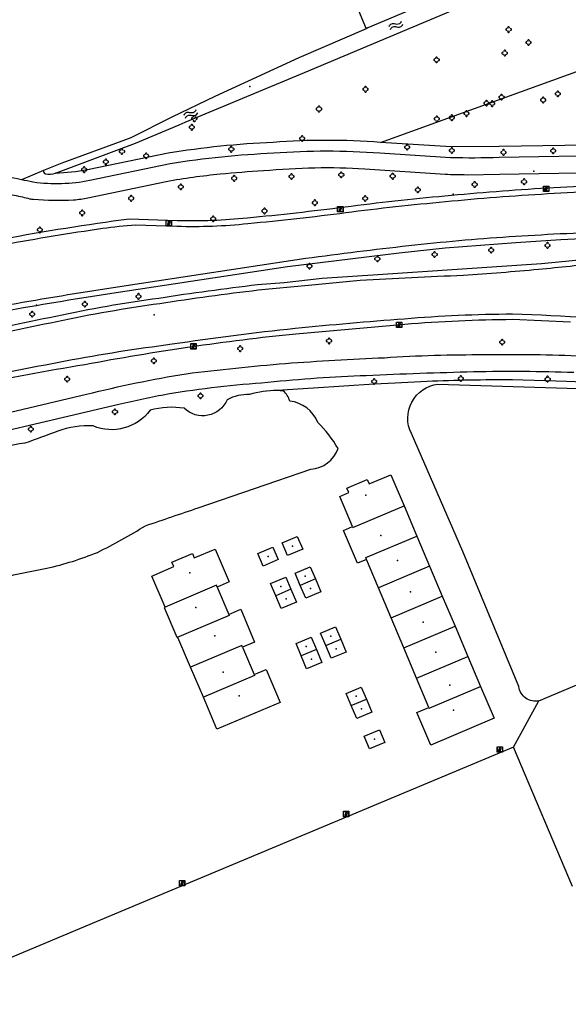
# Model space of a CAD drawing. Extents: x 172276 to 173295, y 451191 to 451841.
# Tile 3 of 15: x 172771 to 172872, y 451266 to 451447. Entities that reach past the tile are written whole.
import ezdxf

# ---------------------------------------------------------------- set-up
doc = ezdxf.new("R2010")
doc.units = 0
doc.header["$LTSCALE"] = 0.001
for name, color, linetype in [('1', 1, 'CONTINUOUS'), ('1222', 1, 'CONTINUOUS'), ('2', 204, 'CONTINUOUS'), ('311', 1, 'CONTINUOUS'), ('316', 1, 'CONTINUOUS'), ('367', 1, 'CONTINUOUS'), ('4', 1, 'CONTINUOUS'), ('5', 1, 'CONTINUOUS'), ('502', 1, 'CONTINUOUS'), ('6', 1, 'CONTINUOUS'), ('601', 1, 'CONTINUOUS'), ('603', 1, 'CONTINUOUS'), ('861', 255, 'CONTINUOUS'), ('970', 1, 'CONTINUOUS')]:
    doc.layers.add(name, color=color, linetype=linetype)

# ---------------------------------------------------------------- blocks, each defined once
blk = doc.blocks.new('IMG-Lichtcel', base_point=(172275.558, 451190.741115))
at = {"layer": '861'}
blk.add_lwpolyline([(172275.058, 451191.241115), (172276.058, 451191.241115), (172276.058, 451190.241115), (172275.058, 451190.241115)], close=True, dxfattribs=at)
for points in [[(172275.116246, 451191.204829), (172275.995811, 451191.204829, -0.414214), (172276.017411, 451191.18323), (172276.017411, 451190.304126, -0.414214), (172275.995811, 451190.282526), (172275.116246, 451190.282526, -0.414214), (172275.094646, 451190.304126), (172275.094646, 451191.18323, -0.414214), (172275.116246, 451191.204829)], [(172275.576504, 451191.056399, 0.241315), (172275.503549, 451191.029279)], [(172275.744422, 451190.997348, 0.17849), (172275.576504, 451191.056399)], [(172275.785474, 451190.923551, 0.209406), (172275.744422, 451190.997348)]]:
    blk.add_lwpolyline(points, format="xyb", dxfattribs=at)
blk.add_lwpolyline([(172275.503549, 451191.029279), (172275.315617, 451190.52816), (172275.367833, 451190.508578), (172275.497856, 451190.855282), (172275.558774, 451190.832436), (172275.430713, 451190.490964), (172275.486124, 451190.470183), (172275.615593, 451190.815412), (172275.678971, 451190.791644), (172275.549141, 451190.445454), (172275.599144, 451190.426702), (172275.785474, 451190.923551)], dxfattribs=at)
blk = doc.blocks.new('Watersymbool', base_point=(172275.558, 451190.741115))
at = {"layer": '1222'}
for points in [[(172275.058, 451190.891115), (172275.1205, 451190.953615), (172275.2455, 451191.016115), (172275.3705, 451191.016115), (172275.4955, 451190.953615), (172275.558, 451190.891115), (172275.6205, 451190.828615), (172275.7455, 451190.766115), (172275.8705, 451190.766115), (172275.9955, 451190.828615), (172276.058, 451190.891115)], [(172275.058, 451190.591115), (172275.1205, 451190.653615), (172275.2455, 451190.716115), (172275.3705, 451190.716115), (172275.4955, 451190.653615), (172275.558, 451190.591115), (172275.6205, 451190.528615), (172275.7455, 451190.466115), (172275.8705, 451190.466115), (172275.9955, 451190.528615), (172276.058, 451190.591115)]]:
    blk.add_lwpolyline(points, dxfattribs=at)
blk = doc.blocks.new('Boom', base_point=(172275.558, 451190.741115))
at = {"layer": '970'}
for points in [[(172275.308, 451190.866115), (172275.183, 451190.928615), (172275.058, 451190.803615), (172275.058, 451190.678615), (172275.183, 451190.553615), (172275.308, 451190.616115)], [(172275.683, 451190.991115), (172275.7455, 451191.116115), (172275.6205, 451191.241115), (172275.4955, 451191.241115), (172275.3705, 451191.116115), (172275.433, 451190.991115)], [(172275.433, 451190.491115), (172275.3705, 451190.366115), (172275.4955, 451190.241115), (172275.6205, 451190.241115), (172275.7455, 451190.366115), (172275.683, 451190.491115)], [(172275.808, 451190.616115), (172275.933, 451190.553615), (172276.058, 451190.678615), (172276.058, 451190.803615), (172275.933, 451190.928615), (172275.808, 451190.866115)]]:
    blk.add_lwpolyline(points, dxfattribs=at)

msp = doc.modelspace()

# ---------------------------------------------------------------- linework, layer by layer
at = {"layer": '1'}
for points in [[(172862.097419, 451313.363213), (172785.507, 451281.247)], [(172872.924, 451287.729), (172862.097419, 451313.363213)], [(172785.507, 451281.247), (172749.454, 451266.103)]]:
    msp.add_lwpolyline(points, dxfattribs=at)
at = {"layer": '2'}
for points in [[(172831.481395, 451360.905112), (172835.238612, 451362.495622)], [(172835.238612, 451362.495622), (172835.585561, 451361.676033)], [(172835.585561, 451361.676033), (172839.573, 451363.364)], [(172839.573, 451363.364), (172841.99379, 451357.645436)], [(172831.828345, 451360.085523), (172831.481395, 451360.905112)], [(172830.189167, 451359.391624), (172831.828345, 451360.085523)], [(172832.535948, 451353.847887), (172830.189167, 451359.391624)], [(172832.609956, 451353.67306), (172841.99379, 451357.645436)], [(172841.99379, 451357.645436), (172844.334496, 451352.116051)], [(172830.869144, 451353.142293), (172832.535948, 451353.847887)], [(172833.422536, 451347.110487), (172830.869144, 451353.142293)], [(172832.535948, 451353.847887), (172832.609956, 451353.67306)], [(172819.62, 451350.839), (172822.401, 451352.011)], [(172822.401, 451352.011), (172823.392, 451349.696)], [(172834.946608, 451348.154302), (172844.334496, 451352.116051)], [(172844.334496, 451352.116051), (172846.672172, 451346.593825)], [(172803.495896, 451348.087789), (172807.335877, 451349.713656)], [(172807.335877, 451349.713656), (172809.889696, 451343.68203)], [(172815.156, 451348.922), (172817.934, 451350.087)], [(172817.934, 451350.087), (172818.908, 451347.776)], [(172820.605, 451348.515), (172819.62, 451350.839)], [(172823.392, 451349.696), (172820.605, 451348.515)], [(172799.395683, 451347.307369), (172803.152787, 451348.898145)], [(172803.152787, 451348.898145), (172803.495896, 451348.087789)], [(172816.131, 451346.596), (172815.156, 451348.922)], [(172818.908, 451347.776), (172816.131, 451346.596)], [(172835.08934, 451347.816081), (172833.422536, 451347.110487)], [(172835.08934, 451347.816081), (172834.946608, 451348.154302)], [(172837.279627, 451342.625908), (172835.08934, 451347.816081)], [(172795.711, 451344.772), (172799.738791, 451346.497013)], [(172799.738791, 451346.497013), (172799.395683, 451347.307369)], [(172821.989, 451345.32), (172824.784, 451346.468)], [(172824.784, 451346.468), (172825.721271, 451344.230627)], [(172846.672172, 451346.593825), (172837.279627, 451342.625908)], [(172846.672172, 451346.593825), (172849.01394, 451341.061931)], [(172798.128873, 451339.072134), (172795.711, 451344.772)], [(172817.491, 451343.407), (172820.271, 451344.579)], [(172820.271, 451344.579), (172821.226091, 451342.338358)], [(172822.941585, 451343.052966), (172821.989, 451345.32)], [(172825.721271, 451344.230627), (172822.941585, 451343.052966)], [(172825.721271, 451344.230627), (172826.724, 451341.837)], [(172807.546901, 451343.059772), (172798.128873, 451339.072134)], [(172807.679635, 451342.746279), (172807.546901, 451343.059772)], [(172809.889696, 451343.68203), (172807.679635, 451342.746279)], [(172807.679635, 451342.746279), (172809.808468, 451337.71839)], [(172818.440072, 451341.158428), (172817.491, 451343.407)], [(172821.226091, 451342.338358), (172818.440072, 451341.158428)], [(172821.226091, 451342.338358), (172822.245, 451339.948)], [(172823.937, 451340.684), (172822.941585, 451343.052966)], [(172839.619494, 451337.081282), (172837.279627, 451342.625908)], [(172819.441, 451338.787), (172818.440072, 451341.158428)], [(172826.724, 451341.837), (172823.937, 451340.684)], [(172839.619494, 451337.081282), (172849.01394, 451341.061931)], [(172849.01394, 451341.061931), (172851.350906, 451335.541382)], [(172798.03841, 451338.955753), (172798.156743, 451339.006433)], [(172800.372253, 451333.506384), (172798.03841, 451338.955753)], [(172798.156743, 451339.006433), (172798.128873, 451339.072134)], [(172809.808468, 451337.71839), (172812.018529, 451338.654141)], [(172812.018529, 451338.654141), (172814.568449, 451332.631724)], [(172822.245, 451339.948), (172819.441, 451338.787)], [(172809.88626, 451337.53466), (172800.372253, 451333.506384)], [(172809.808468, 451337.71839), (172809.88626, 451337.53466)], [(172841.949735, 451331.559469), (172839.619494, 451337.081282)], [(172826.656, 451334.264), (172829.437, 451335.436)], [(172829.437, 451335.436), (172830.392563, 451333.171613)], [(172841.949735, 451331.559469), (172851.350906, 451335.541382)], [(172851.350906, 451335.541382), (172853.693902, 451330.006588)], [(172800.400557, 451333.440297), (172800.372253, 451333.506384)], [(172800.49985, 451333.482822), (172800.400557, 451333.440297)], [(172802.814773, 451328.025649), (172800.49985, 451333.482822)], [(172822.175, 451332.365), (172824.953, 451333.532)], [(172824.953, 451333.532), (172825.894397, 451331.28151)], [(172827.618192, 451331.996046), (172826.656, 451334.264)], [(172827.618192, 451331.996046), (172830.392563, 451333.171613)], [(172830.392563, 451333.171613), (172831.39, 451330.808)], [(172812.225368, 451332.01014), (172802.814773, 451328.025649)], [(172812.358388, 451331.695973), (172812.225368, 451332.01014)], [(172814.568449, 451332.631724), (172812.358388, 451331.695973)], [(172812.358388, 451331.695973), (172814.491119, 451326.658875)], [(172823.121098, 451330.106745), (172822.175, 451332.365)], [(172828.608, 451329.663), (172827.618192, 451331.996046)], [(172844.284378, 451326.027224), (172841.949735, 451331.559469)], [(172825.894397, 451331.28151), (172823.121098, 451330.106745)], [(172824.116, 451327.732), (172823.121098, 451330.106745)], [(172825.894397, 451331.28151), (172826.886, 451328.911)], [(172831.39, 451330.808), (172828.608, 451329.663)], [(172844.284378, 451326.027224), (172853.693902, 451330.006588)], [(172853.693902, 451330.006588), (172856.024282, 451324.501596)], [(172805.159473, 451322.498281), (172802.814773, 451328.025649)], [(172826.886, 451328.911), (172824.116, 451327.732)], [(172814.566349, 451326.481198), (172805.159473, 451322.498281)], [(172814.491119, 451326.658875), (172816.701181, 451327.594626)], [(172814.491119, 451326.658875), (172814.566349, 451326.481198)], [(172816.701181, 451327.594626), (172819.255, 451321.563)], [(172846.556638, 451320.642804), (172844.284378, 451326.027224)], [(172831.347, 451323.213), (172834.124, 451324.383)], [(172834.124, 451324.383), (172835.078908, 451322.134157)], [(172846.605575, 451320.526841), (172856.024282, 451324.501596)], [(172856.024282, 451324.501596), (172858.498, 451318.658)], [(172807.642, 451316.646), (172805.159473, 451322.498281)], [(172832.304664, 451320.960906), (172831.347, 451323.213)], [(172819.255, 451321.563), (172807.642, 451316.646)], [(172832.304664, 451320.960906), (172835.078908, 451322.134157)], [(172833.312, 451318.592), (172832.304664, 451320.960906)], [(172835.078908, 451322.134157), (172836.09, 451319.753)], [(172844.34808, 451319.703511), (172846.556638, 451320.642804)], [(172846.556638, 451320.642804), (172846.605575, 451320.526841)], [(172836.09, 451319.753), (172833.312, 451318.592)], [(172846.892, 451313.722), (172844.34808, 451319.703511)], [(172858.498, 451318.658), (172846.892, 451313.722)], [(172834.676, 451315.372), (172837.461, 451316.538)], [(172835.647, 451313.058), (172834.676, 451315.372)], [(172837.461, 451316.538), (172838.441, 451314.214)], [(172838.441, 451314.214), (172835.647, 451313.058)]]:
    msp.add_lwpolyline(points, dxfattribs=at)
at = {"layer": '311'}
msp.add_point((172796.128469, 451392.738423), dxfattribs=at)
at = {"layer": '316'}
msp.add_point((172865.807745, 451419.137748), dxfattribs=at)
at = {"layer": '367'}
for p in [(172850.985231, 451414.901326), (172774.55245, 451394.497139)]:
    msp.add_point(p, dxfattribs=at)
at = {"layer": '4'}
for points in [[(172818.071, 451422.423, 0.027491), (172799.048, 451420.48)], [(172837.521, 451422.421, 0.038046), (172818.071, 451422.423)], [(172859.463, 451421.645, -0.017649), (172850.511, 451421.609)], [(172771.771047, 451417.555345, 0.019174), (172766.101, 451418.472)], [(172798.359, 451417.26, -0.019277), (172808.263, 451418.637)], [(172808.263, 451418.637, -0.006575), (172816.171, 451419.251)], [(172816.171, 451419.251, -0.009082), (172825.642, 451419.763)], [(172825.642, 451419.763, -0.024662), (172834.805, 451419.531)], [(172849.513, 451418.578, 0.01042), (172853.544, 451418.488)], [(172773.895, 451417.095, 0.007295), (172771.771047, 451417.555345)], [(172784.325, 451417.396, -0.083037), (172773.94869, 451417.0876)], [(172887.610809, 451416.833937, 0.010015), (172868.262017, 451415.997205)], [(172768.954142, 451414.990744, -0.011514), (172771.962, 451414.398)], [(172849.497975, 451414.539578, 0.009811), (172831.165789, 451412.520617)], [(172868.262017, 451415.997205, 0.010366), (172849.497975, 451414.539578)], [(172849.592, 451413.544, -0.01037), (172868.322, 451414.999)], [(172868.322, 451414.999, -0.010007), (172887.622, 451415.834)], [(172771.962, 451414.398, -0.001615), (172773.273, 451414.072)], [(172773.273, 451414.072, 0.010797), (172774.012, 451413.966)], [(172774.012, 451413.966, 0.034713), (172781.358, 451413.859)], [(172781.358, 451413.859, 0.031012), (172783.967, 451414.234)], [(172831.295, 451411.529, -0.009813), (172849.592, 451413.544)], [(172831.165789, 451412.520617, -0.009166), (172813.238145, 451410.518027)], [(172813.338, 451409.523, 0.009162), (172831.295, 451411.529)], [(172791.541531, 451410.315382, 0.013751), (172768.367044, 451406.625184)], [(172786.693, 451408.641, -0.018837), (172792.703, 451409.277)], [(172800.313, 451409.029, 0.0346), (172813.338, 451409.523)], [(172813.238145, 451410.518027, -0.034617), (172800.344913, 451410.028491)], [(172768.555, 451405.643, -0.010797), (172786.693, 451408.641)], [(172880.076, 451408.013, 0.006328), (172861.269, 451407.053)], [(172861.269, 451407.053, 0.010662), (172842.85, 451405.407)], [(172842.85, 451405.407, 0.005562), (172823.946, 451403.081)], [(172866.686, 451401.117, 0.003337), (172878.262, 451402.343)], [(172833.923, 451399.087, -0.005163), (172852.886, 451400.034)], [(172852.886, 451400.034, 0.004817), (172866.686, 451401.117)], [(172791.019, 451398.074, 0.005544), (172771.974, 451394.994)], [(172797.155, 451394.839, -0.009089), (172815.226, 451397.311)], [(172771.974, 451394.994, -0.003036), (172753.238, 451391.584)], [(172778.279, 451391.525, -0.01909), (172797.155, 451394.839)], [(172861.881, 451392.861, 0.018718), (172842.033, 451391.969)], [(172890.141, 451391.08, 0.014648), (172861.881, 451392.861)], [(172759.959, 451387.662, -0.005679), (172778.279, 451391.525)], [(172842.033, 451391.969, 0.006639), (172822.022, 451390.212)], [(172822.022, 451390.212, 0.01253), (172799.419, 451387.327)], [(172799.419, 451387.327, 0.01422), (172779.863, 451384.235)], [(172779.863, 451384.235, 0.007418), (172760.262, 451380.229)], [(172801.989, 451381.92, -0.010144), (172820.229, 451383.813)], [(172820.229, 451383.813, -0.008383), (172838.38, 451384.874)], [(172838.38, 451384.874, -0.017506), (172856.749, 451385.429)], [(172856.749, 451385.429, -0.015352), (172874.903, 451385.19)], [(172835.057, 451381.615, -0.004953), (172854.764, 451382.32)], [(172854.764, 451382.32, -0.012674), (172873.143, 451382.207)], [(172783.71, 451378.161, -0.020654), (172801.989, 451381.92)], [(172798.63, 451378.237, -0.022286), (172817.01, 451380.366)], [(172817.01, 451380.366, -0.017647), (172835.057, 451381.615)], [(172789.642, 451376.333, -0.006173), (172798.63, 451378.237)]]:
    msp.add_lwpolyline(points, format="xyb", dxfattribs=at)
for points in [[(172850.511, 451421.609), (172837.521, 451422.421)], [(172899.586, 451422.3), (172859.463, 451421.645)], [(172799.048, 451420.48), (172784.325, 451417.396)], [(172834.805, 451419.531), (172849.513, 451418.578)], [(172853.544, 451418.488), (172859.527, 451418.598)], [(172859.527, 451418.598), (172899.524, 451419.276)], [(172773.921844, 451417.091288), (172773.895, 451417.095)], [(172773.94869, 451417.0876), (172773.921844, 451417.091288)], [(172783.967, 451414.234), (172798.359, 451417.26)], [(172800.344913, 451410.028491), (172791.541531, 451410.315382)], [(172792.703, 451409.277), (172800.313, 451409.029)], [(172823.946, 451403.081), (172791.019, 451398.074)], [(172824.48, 451398.19), (172833.923, 451399.087)], [(172815.226, 451397.311), (172824.48, 451398.19)], [(172753.429, 451371.002), (172783.71, 451378.161)], [(172753.693, 451367.863), (172789.642, 451376.333)]]:
    msp.add_lwpolyline(points, dxfattribs=at)
at = {"layer": '5'}
for points in [[(172803.436204, 451521.108175), (172835.011788, 451445.272865)], [(172837.659426, 451424.416251), (172978.54846, 451475.486063)], [(172850.635776, 451423.605104), (172837.659426, 451424.416251)], [(172859.430355, 451423.644734), (172850.635776, 451423.605104)], [(172899.554276, 451424.299749), (172859.430355, 451423.644734)], [(172798.686506, 451422.447684), (172783.925981, 451419.355824)], [(172775.840179, 451419.23834), (172771.771047, 451417.555345)], [(172862.526113, 451405.978122), (172849.539801, 451404.958195)], [(172870.77112, 451406.516122), (172862.526113, 451405.978122)], [(172878.45707, 451406.907616), (172870.77112, 451406.516122)], [(172841.076796, 451404.092195), (172820.616535, 451401.563214)], [(172849.539801, 451404.958195), (172841.076796, 451404.092195)], [(172867.20684, 451402.150809), (172890.377277, 451404.43678)], [(172837.14884, 451400.157809), (172867.20684, 451402.150809)], [(172820.616535, 451401.563214), (172791.168514, 451397.08524)], [(172826.983457, 451399.452308), (172837.14884, 451400.157809)], [(172815.1085, 451398.304073), (172819.993457, 451398.703308)], [(172819.993457, 451398.703308), (172826.983457, 451399.452308)], [(172842.11525, 451390.972388), (172822.123716, 451389.217187)], [(172872.552851, 451391.373062), (172861.888479, 451391.861028)], [(172839.080592, 451380.130106), (172836.476, 451379.997)], [(172840.37, 451380.196), (172839.080592, 451380.130106)], [(172846.257, 451380.498), (172840.37, 451380.196)], [(172871.781, 451380.518), (172861.904, 451380.779)], [(172878.167, 451380.244), (172871.781, 451380.518)], [(172825.373, 451379.277), (172818.685241, 451378.827231)], [(172836.476, 451379.997), (172825.373, 451379.277)], [(172862.097419, 451313.363213), (172866.746, 451321.815)]]:
    msp.add_lwpolyline(points, dxfattribs=at)
for points in [[(172817.948322, 451424.419444, 0.02752), (172798.686506, 451422.447684)], [(172837.659426, 451424.416251, 0.037964), (172817.948322, 451424.419444)], [(172783.925981, 451419.355824, -0.03597), (172778.033167, 451418.767298)], [(172797.010621, 451395.828566, -0.009084), (172815.1085, 451398.304073)], [(172791.168514, 451397.08524, 0.005542), (172772.151814, 451394.009908)], [(172778.0762, 451392.504251, -0.019073), (172797.010621, 451395.828566)], [(172772.151814, 451394.009908, -0.003402), (172751.145237, 451390.202614)], [(172759.747496, 451388.639396, -0.005674), (172778.0762, 451392.504251)], [(172861.888479, 451391.861028, 0.018718), (172842.11525, 451390.972388)], [(172822.123716, 451389.217187, 0.021581), (172783.38765, 451383.558858)], [(172783.38765, 451383.558858, 0.02455), (172741.662328, 451374.749882)], [(172861.904, 451380.779, 0.013484), (172846.257, 451380.498)]]:
    msp.add_lwpolyline(points, format="xyb", dxfattribs=at)
at = {"layer": '502'}
msp.add_point((172813.69499, 451434.712583), dxfattribs=at)
at = {"layer": '6'}
for points in [[(172847.559, 451450.687), (172835.373351, 451445.428879)], [(172823.741, 451437.258), (172850.971, 451448.7)], [(172835.011788, 451445.272865), (172822.69, 451439.956)], [(172835.373351, 451445.428879), (172835.011788, 451445.272865)], [(172822.69, 451439.956), (172813.385, 451435.637)], [(172801.829, 451428.116), (172823.741, 451437.258)], [(172813.385, 451435.637), (172807.271, 451432.824)], [(172807.271, 451432.824), (172799.372, 451429.073)], [(172799.372, 451429.073), (172791.88, 451425.229)], [(172792.708, 451424.305), (172800.709, 451427.641)], [(172800.709, 451427.641), (172801.829, 451428.116)], [(172778.033167, 451418.767298), (172792.708, 451424.305)], [(172790.895, 451424.871), (172779.188, 451420.623)], [(172791.88, 451425.229), (172790.895, 451424.871)], [(172778.281658, 451420.248136), (172775.840179, 451419.23834)], [(172779.188, 451420.623), (172778.281658, 451420.248136)], [(172848.194, 451380.02), (172897.603, 451378.481)], [(172852.771, 451349.257), (172843.329, 451370.921)], [(172804.225, 451357.313), (172824.887, 451364.425)], [(172866.746, 451321.815), (172970.649, 451365.637)], [(172863.047, 451324.452), (172852.771, 451349.257)]]:
    msp.add_lwpolyline(points, dxfattribs=at)
for points in [[(172775.840179, 451419.23834, 0.484975), (172776.18587, 451418.655966)], [(172776.18587, 451418.655966, 0.152496), (172778.033167, 451418.767298)], [(172818.685241, 451378.827231, 0.081193), (172813.642, 451378.093)], [(172819.837, 451378.765, 0.018262), (172818.685241, 451378.827231)], [(172821.03, 451376.899, 0.135644), (172819.837, 451378.765)], [(172843.329, 451370.921, -0.513423), (172848.194, 451380.02)], [(172809.534, 451377.146, -0.524784), (172801.661, 451375.579)], [(172813.642, 451378.093, 0.13975), (172809.534, 451377.146)], [(172826.164, 451372.964, 0.275647), (172821.03, 451376.899)], [(172795.378, 451375.206, -0.345974), (172784.916, 451372.336)], [(172801.661, 451375.579, 0.110758), (172795.378, 451375.206)], [(172829.887, 451368.171, 0.06724), (172826.164, 451372.964)], [(172778.428, 451371.394, -0.013432), (172772.41, 451369.183)], [(172784.916, 451372.336, 0.092445), (172778.428, 451371.394)], [(172772.41, 451369.183, 0.114453), (172757.934, 451363.867)], [(172824.887, 451364.425, 0.305094), (172829.887, 451368.171)], [(172794.546, 451354.015, 0.002929), (172804.225, 451357.313)], [(172785.727, 451349.107, 0.024872), (172794.546, 451354.015)], [(172776.423, 451346.2, 0.040411), (172785.727, 451349.107)], [(172766.707, 451344.107, -0.016019), (172776.423, 451346.2)], [(172866.746, 451321.815, -0.42536), (172863.047, 451324.452)]]:
    msp.add_lwpolyline(points, format="xyb", dxfattribs=at)
at = {"layer": '601'}
for p in [(172834.982083, 451359.646999), (172837.711809, 451352.212122), (172840.778869, 451347.607156), (172802.699335, 451345.337389), (172843.147458, 451341.841002), (172803.753798, 451338.964928), (172845.482188, 451336.310157), (172807.272801, 451333.810759), (172847.821572, 451330.784093), (172808.778148, 451327.094524), (172850.371777, 451324.707726), (172811.745237, 451322.768108), (172851.034204, 451320.125316)]:
    msp.add_point(p, dxfattribs=at)
at = {"layer": '603'}
for p in [(172821.50267, 451350.263312), (172817.030496, 451348.343388), (172823.857245, 451344.766243), (172819.355277, 451342.86898), (172824.833227, 451342.453735), (172820.338411, 451340.558363), (172828.526319, 451333.717296), (172824.035497, 451331.820941), (172829.505129, 451331.412898), (172825.004204, 451329.507619), (172833.213586, 451322.67271), (172834.197504, 451320.361285), (172836.55642, 451314.795677)]:
    msp.add_point(p, dxfattribs=at)

# ---------------------------------------------------------------- block references
at = {"layer": '1222', "xscale": 2.5, "yscale": 2, "zscale": 2.5}
for p, rotation in [((172840.515, 451445.935), 22.822541), ((172802.808, 451429.603), -154.588395)]:
    msp.add_blockref('Watersymbool', p, dxfattribs=dict(at, rotation=rotation))
at = {"layer": '861'}
for p in [(172868.083, 451415.888), (172830.305, 451412.147), (172798.819, 451409.578), (172841.094, 451390.922), (172803.332, 451386.954), (172859.58, 451312.914), (172831.365, 451301.057), (172801.265, 451288.363)]:
    msp.add_blockref('IMG-Lichtcel', p, dxfattribs=at)
at = {"layer": '970'}
for p in [(172861.184, 451445.131), (172864.84, 451442.759), (172847.97, 451439.566), (172860.46, 451440.832), (172834.935, 451434.165), (172859.897515, 451432.720926), (172867.508936, 451432.201043), (172870.227783, 451433.335963), (172826.38, 451430.551), (172857.122642, 451431.64165), (172858.142348, 451431.535487), (172803.502, 451428.779), (172848.002421, 451428.717653), (172850.777166, 451428.960691), (172853.450506, 451429.70264), (172803.054, 451427.19), (172823.312, 451425.137), (172810.287, 451423.148), (172842.553, 451423.529), (172790.226, 451422.725), (172794.658, 451421.951), (172850.778, 451422.918), (172860.228061, 451422.586579), (172869.349386, 451422.883664), (172783.295, 451419.408), (172787.279, 451420.823), (172810.811, 451417.816), (172821.327, 451418.155), (172830.472, 451418.478), (172839.904044, 451418.19115), (172801.024, 451416.241), (172854.951967, 451416.685578), (172864.012296, 451417.197949), (172791.932, 451414.141), (172834.845, 451414.125), (172844.504298, 451415.688421), (172825.629, 451413.342), (172782.938, 451411.457), (172806.944, 451410.364), (172816.388, 451411.814), (172775.148, 451408.333), (172868.303, 451405.504), (172847.604, 451403.817), (172857.974, 451404.622), (172824.623, 451401.667), (172837.092, 451403.052), (172793.277, 451396.135), (172783.425, 451394.691), (172773.729, 451392.863), (172828.228, 451387.945), (172860.001, 451387.707), (172811.906, 451386.534), (172796.06, 451384.303), (172780.155, 451380.922), (172836.516, 451380.507), (172852.393, 451381.053), (172868.341, 451380.951), (172804.647313, 451377.875848), (172788.935286, 451374.92418), (172773.52, 451371.735)]:
    msp.add_blockref('Boom', p, dxfattribs=at)

doc.saveas('drawing.dxf')
